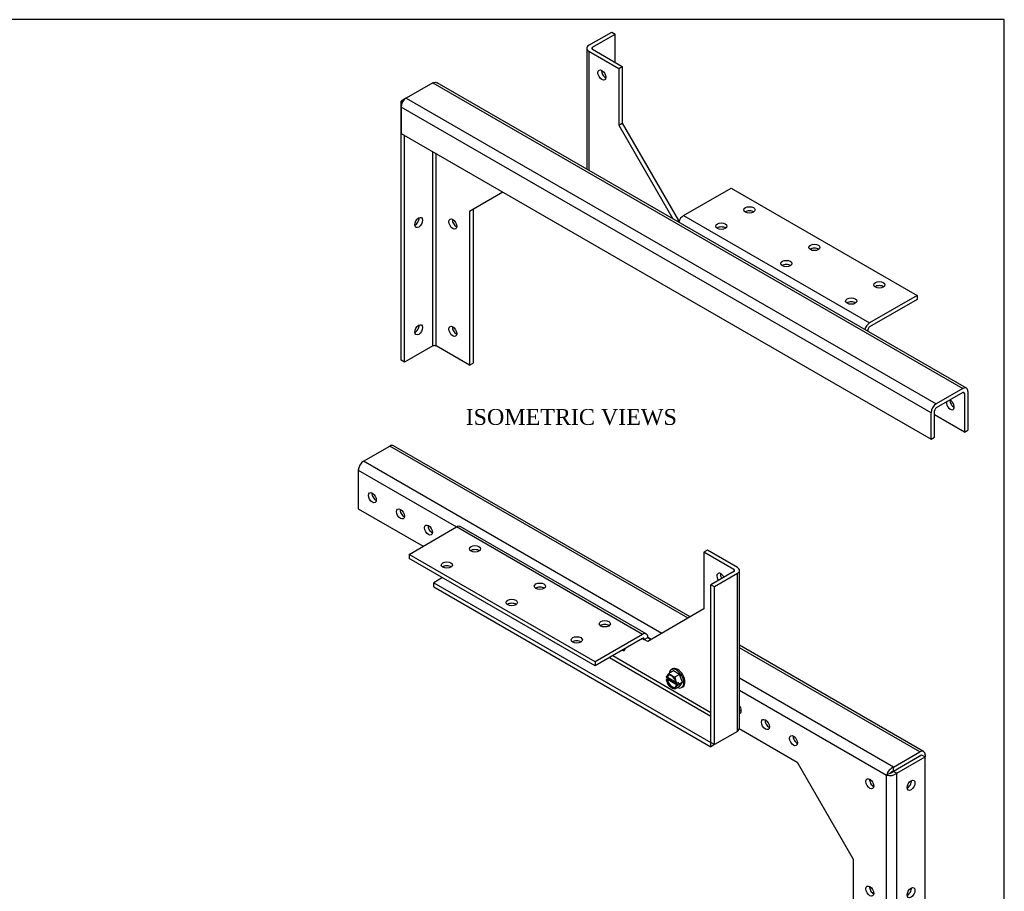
# Model space of a CAD drawing. Header units: inches. Extents: x 0.2 to 65.9, y -0.4 to 43.8.
# Tile 4 of 4: x 41.1 to 65.9, y 21.9 to 43.8. Entities that reach past the tile are written whole.
import ezdxf
from ezdxf.enums import TextEntityAlignment as Align

# ---------------------------------------------------------------- set-up
doc = ezdxf.new("R2010")
doc.units = ezdxf.units.IN
doc.header["$MEASUREMENT"] = 0
for name, color, linetype in [('COM55554-3', 7, 'Continuous'), ('COM55555-3', 7, 'Continuous'), ('Default', 7, 'Continuous'), ('SCC17994', 7, 'Continuous')]:
    doc.layers.add(name, color=color, linetype=linetype)
doc.styles.add('SEACAD_Times_New_Roman', font='times.ttf')

# ---------------------------------------------------------------- blocks, each defined once
blk = doc.blocks.new('SE5')
at = {"layer": 'COM55554-3', "color": 7, "linetype": 'Continuous'}
for p, q in [((55.426, 43.193), (56.002, 43.526)), ((55.514, 43.142), (56.091, 43.475)), ((56.002, 43.526), (56.091, 43.475)), ((56.091, 42.76), (56.091, 43.475)), ((55.372, 43.117), (55.372, 40.074)), ((55.426, 43.042), (56.179, 42.607)), ((55.426, 43.042), (55.426, 40.043)), ((55.514, 43.093), (55.514, 43.142)), ((55.514, 43.093), (56.267, 42.658)), ((56.179, 42.607), (56.267, 42.658)), ((56.267, 42.658), (56.267, 41.229)), ((56.179, 42.607), (56.179, 41.178)), ((56.179, 41.178), (56.267, 41.229)), ((56.179, 41.178), (57.539, 38.823)), ((56.267, 41.229), (57.682, 38.78)), ((57.812, 38.904), (59.007, 39.594)), ((59.007, 39.594), (63.692, 36.89)), ((57.647, 38.76), (57.682, 38.78)), ((57.682, 38.78), (57.701, 38.768)), ((57.812, 38.904), (62.497, 36.2)), ((63.692, 36.89), (62.497, 36.2)), ((63.692, 36.787), (62.497, 36.098)), ((63.692, 36.89), (63.692, 36.787)), ((62.455, 36.024), (62.455, 35.985))]:
    blk.add_line(p, q, dxfattribs=at)
for centre, major_axis, start_param, end_param in [((55.557, 43.117), (0.185, 0), 2.356194, 3.926991), ((55.557, 43.117), (0.06, 0), 2.356194, 3.926991), ((55.843, 42.495), (0.07, -0.122), 3.821986, 5.602792), ((59.471, 38.943), (0.141, 0), 0.680393, 2.4612), ((57.812, 38.753), (-0.093, -0.16), 3.926991, 5.139468), ((58.763, 38.535), (0.141, 0), 0.680393, 2.4612), ((61.106, 37.999), (0.141, 0), 0.680393, 2.4612), ((60.399, 37.591), (0.141, 0), 0.680393, 2.4612), ((62.741, 37.055), (0.141, 0), 0.680393, 2.4612), ((62.034, 36.647), (0.141, 0), 0.680393, 2.4612), ((62.497, 36.049), (0.092, 0.16), 0.785398, 1.997875), ((62.497, 36.049), (0.03, 0.052), 0.785398, 2.356194)]:
    blk.add_ellipse(centre, major_axis=major_axis, ratio=0.57735, start_param=start_param, end_param=end_param, dxfattribs=at)
for centre, major_axis in [((55.755, 42.444), (0.07, -0.122)), ((59.471, 39.045), (0.141, 0)), ((58.763, 38.637), (0.141, 0)), ((61.106, 38.101), (0.141, 0)), ((60.399, 37.693), (0.141, 0)), ((62.741, 37.157), (0.141, 0)), ((62.034, 36.749), (0.141, 0))]:
    blk.add_ellipse(centre, major_axis=major_axis, ratio=0.57735, dxfattribs=at)
at = {"layer": 'COM55555-3', "color": 7, "linetype": 'Continuous'}
for p, q in [((51.494, 42.25), (50.828, 41.865)), ((51.494, 42.25), (64.841, 34.544)), ((64.934, 34.553), (51.608, 42.247)), ((50.828, 41.865), (50.697, 41.789)), ((50.735, 41.767), (50.697, 41.789)), ((50.697, 35.258), (50.697, 41.789)), ((50.828, 41.865), (64.175, 34.159)), ((64.044, 33.933), (50.697, 41.638)), ((50.697, 41.638), (50.697, 40.973)), ((50.697, 40.973), (64.044, 33.267)), ((50.786, 35.207), (50.786, 40.922)), ((51.494, 35.616), (51.494, 40.513)), ((51.579, 35.616), (51.579, 40.464)), ((53.26, 39.493), (52.421, 39.008)), ((52.421, 39.008), (52.421, 35.13)), ((52.509, 39.059), (52.509, 35.181)), ((51.494, 35.616), (50.786, 35.207)), ((52.421, 35.13), (51.579, 35.616)), ((50.786, 35.207), (50.697, 35.258)), ((52.421, 35.13), (52.509, 35.181)), ((64.841, 34.544), (64.175, 34.159)), ((64.972, 34.469), (64.972, 33.497)), ((64.841, 34.442), (64.175, 34.057)), ((64.883, 34.418), (64.841, 34.442)), ((64.883, 34.418), (64.883, 33.446)), ((64.132, 33.318), (64.132, 33.984)), ((64.044, 33.267), (64.044, 33.933)), ((64.883, 33.446), (64.132, 33.88)), ((64.883, 33.446), (64.972, 33.497)), ((64.044, 33.267), (64.132, 33.318))]:
    blk.add_line(p, q, dxfattribs=at)
for centre, major_axis, start_param, end_param in [((50.828, 41.714), (-0.093, -0.16), 3.926991, 5.497787), ((51.052, 38.779), (-0.07, -0.122), 0.680393, 2.4612), ((52.088, 38.741), (0.07, -0.122), 3.821986, 5.602792), ((51.052, 36.075), (-0.07, -0.122), 0.680393, 2.4612), ((52.088, 36.036), (0.07, -0.122), 3.821986, 5.602792), ((51.537, 35.591), (-0.06, 0), 3.926991, 5.497787), ((64.841, 34.393), (-0.093, -0.16), 2.356194, 3.926991), ((64.618, 34.187), (0.07, -0.122), 3.821986, 5.602792), ((64.53, 34.136), (0.07, -0.122), 0, 2.465594), ((64.841, 34.393), (-0.03, -0.052), 2.356194, 3.926991), ((64.175, 34.008), (0.093, 0.16), 0.785398, 2.356194), ((64.175, 34.008), (0.03, 0.052), 0.785398, 2.356194), ((64.53, 34.136), (0.07, -0.122), 3.817592, 6.283185)]:
    blk.add_ellipse(centre, major_axis=major_axis, ratio=0.57735, start_param=start_param, end_param=end_param, dxfattribs=at)
for centre, major_axis in [((51.14, 38.728), (-0.07, -0.122)), ((52, 38.69), (0.07, -0.122)), ((51.14, 36.024), (-0.07, -0.122)), ((52, 35.985), (0.07, -0.122))]:
    blk.add_ellipse(centre, major_axis=major_axis, ratio=0.57735, dxfattribs=at)
blk.add_open_spline([(51.494, 42.25), (51.515, 42.258), (51.536, 42.262), (51.574, 42.261), (51.592, 42.256), (51.608, 42.247)], degree=3, knots=[0, 0, 0, 0, 0.25, 0.25, 0.5, 0.5, 0.5, 0.5], dxfattribs=at)
blk = doc.blocks.new('SE7')
at = {"layer": 'COM55554-3', "color": 7, "linetype": 'Continuous'}
for p, q in [((50.9, 30.365), (52.095, 31.055)), ((56.779, 28.35), (52.095, 31.055)), ((56.872, 28.359), (52.187, 31.064)), ((55.584, 27.66), (50.9, 30.365)), ((50.9, 30.365), (50.9, 30.263)), ((55.584, 27.558), (50.9, 30.263)), ((58.413, 30.469), (58.324, 30.418)), ((58.324, 30.418), (58.324, 28.989)), ((59.078, 29.983), (58.324, 30.418)), ((59.166, 30.034), (58.413, 30.469)), ((51.738, 29.779), (51.519, 29.652)), ((59.078, 29.934), (58.501, 29.601)), ((59.166, 29.883), (58.59, 29.55)), ((59.078, 29.983), (59.078, 29.934)), ((59.166, 25.903), (59.166, 29.883)), ((59.22, 26.003), (59.22, 29.958)), ((51.519, 29.55), (51.519, 29.652)), ((51.519, 29.652), (58.501, 25.621)), ((51.519, 29.55), (58.501, 25.519)), ((58.59, 29.55), (58.501, 29.601)), ((58.501, 25.621), (58.501, 29.601)), ((58.59, 25.57), (58.59, 29.55)), ((58.324, 28.989), (56.91, 28.172)), ((56.779, 28.35), (55.584, 27.66)), ((56.822, 28.223), (56.91, 28.274)), ((56.999, 28.223), (56.91, 28.274)), ((56.779, 28.248), (55.584, 27.558)), ((56.779, 28.248), (56.822, 28.223)), ((56.91, 28.172), (56.822, 28.223)), ((56.026, 27.813), (58.501, 26.384)), ((55.584, 27.66), (55.584, 27.558)), ((55.942, 27.764), (58.501, 26.286)), ((59.166, 25.903), (58.59, 25.57)), ((58.501, 25.519), (58.501, 25.621)), ((58.501, 25.621), (58.501, 25.621)), ((58.59, 25.57), (58.501, 25.621)), ((58.59, 25.57), (58.501, 25.519))]:
    blk.add_line(p, q, dxfattribs=at)
for centre, major_axis, start_param, end_param in [((52.095, 30.904), (-0.092, -0.16), 3.141593, 3.926991), ((52.558, 30.403), (-0.14, 0), 3.821986, 5.602792), ((51.851, 29.995), (-0.141, 0), 3.821986, 5.602792), ((59.035, 29.958), (-0.185, 0), 2.356194, 3.926991), ((58.749, 29.764), (0.07, -0.122), 1.444642, 4.838543), ((58.837, 29.816), (0.07, -0.122), 3.821986, 4.838543), ((59.035, 29.958), (-0.06, 0), 2.356194, 3.926991), ((54.193, 29.459), (-0.141, 0), 3.821986, 5.602792), ((53.486, 29.051), (-0.14, 0), 3.821986, 5.602792), ((55.828, 28.515), (-0.141, 0), 3.821986, 5.602792), ((56.779, 28.199), (-0.093, -0.16), 2.356194, 3.926991), ((55.121, 28.107), (-0.141, 0), 3.821986, 5.602792), ((56.779, 28.199), (-0.03, -0.052), 2.356194, 3.926991), ((56.249, 28.068), (0.07, -0.122), 5.607186, 6.283185), ((56.249, 28.068), (0.07, -0.122), 0, 0.680393)]:
    blk.add_ellipse(centre, major_axis=major_axis, ratio=0.57735, start_param=start_param, end_param=end_param, dxfattribs=at)
for centre, major_axis in [((52.558, 30.505), (-0.141, 0)), ((51.851, 30.097), (-0.141, 0)), ((54.193, 29.561), (-0.141, 0)), ((53.486, 29.153), (-0.141, 0)), ((55.828, 28.617), (-0.14, 0)), ((55.121, 28.209), (-0.141, 0))]:
    blk.add_ellipse(centre, major_axis=major_axis, ratio=0.57735, dxfattribs=at)
blk.add_open_spline([(59.166, 25.903), (59.183, 25.917), (59.197, 25.932), (59.215, 25.966), (59.22, 25.984), (59.22, 26.003)], degree=3, knots=[0, 0, 0, 0, 0.25, 0.25, 0.5, 0.5, 0.5, 0.5], dxfattribs=at)
at = {"layer": 'COM55555-3', "color": 7, "linetype": 'Continuous'}
for p, q in [((49.751, 32.71), (50.417, 33.095)), ((57.927, 28.759), (50.417, 33.095)), ((57.981, 28.79), (50.51, 33.104)), ((49.62, 32.483), (49.62, 31.512)), ((49.62, 32.483), (52.095, 31.055)), ((57.26, 28.374), (49.751, 32.71)), ((49.62, 31.512), (51.253, 30.569)), ((56.91, 28.274), (56.999, 28.223)), ((63.856, 25.398), (59.22, 28.075)), ((63.764, 25.389), (59.22, 28.012)), ((63.097, 25.004), (59.22, 27.243)), ((59.22, 26.941), (62.924, 24.802)), ((59.212, 25.974), (60.669, 25.133)), ((63.097, 25.004), (63.764, 25.389)), ((63.097, 24.902), (63.806, 25.311)), ((63.806, 25.311), (63.895, 25.26)), ((63.895, 25.314), (63.895, 25.26)), ((60.669, 25.133), (62.083, 22.683)), ((63.097, 24.902), (63.764, 25.287)), ((63.186, 24.851), (63.895, 25.26)), ((63.764, 25.287), (63.764, 25.287)), ((63.895, 18.729), (63.895, 25.26)), ((63.013, 24.853), (62.924, 24.802)), ((62.924, 18.319), (62.924, 24.802)), ((63.097, 24.902), (63.097, 25.004)), ((63.097, 24.902), (63.186, 24.851)), ((63.186, 18.319), (63.186, 24.851)), ((63.188, 24.954), (63.188, 24.954)), ((62.083, 22.683), (62.083, 18.805)), ((62.083, 18.805), (62.924, 18.319)), ((63.186, 18.319), (63.895, 18.729))]:
    blk.add_line(p, q, dxfattribs=at)
for centre, radius, start, end in [((63.215, 24.728), 0.3, 113.0645, 165.7625), ((63.006, 25.091), 0.3, 254.2375, 306.9355), ((62.991, 24.989), 0.138, 279.1533, 320.7546), ((63.12, 24.766), 0.138, 99.2454, 140.8467)]:
    blk.add_arc(centre, radius, start, end, dxfattribs=at)
for centre, major_axis, start_param, end_param in [((50.417, 32.944), (-0.093, -0.16), 3.141593, 3.926991), ((49.751, 32.559), (-0.093, -0.16), 3.926991, 5.497787), ((50.062, 31.845), (0.07, -0.122), 3.821986, 5.602792), ((50.769, 31.436), (0.07, -0.122), 3.821986, 5.602792), ((51.476, 31.028), (0.07, -0.122), 3.821986, 5.602792), ((59.166, 26.486), (0.07, -0.122), 0, 1.779321), ((59.254, 26.537), (0.07, -0.122), 5.146322, 5.602792), ((59.166, 26.486), (0.07, -0.122), 6.07466, 6.283185), ((59.961, 26.129), (0.07, -0.122), 3.821986, 5.602792), ((60.669, 25.721), (0.07, -0.122), 3.821986, 5.602792), ((63.764, 25.238), (-0.093, -0.16), 2.356194, 3.926991), ((63.764, 25.238), (-0.03, -0.052), 3.840803, 3.926991), ((62.592, 24.635), (0.07, -0.122), 3.821986, 5.602792), ((63.452, 24.597), (-0.07, -0.122), 0.680393, 2.4612), ((62.592, 21.93), (0.07, -0.122), 3.821986, 5.602792), ((63.452, 21.892), (-0.07, -0.122), 0.680393, 2.4612), ((62.592, 19.226), (0.07, -0.122), 3.821986, 5.602792), ((63.452, 19.187), (-0.07, -0.122), 0.680393, 2.4612), ((63.055, 18.395), (0.185, 0), 3.926991, 5.497787)]:
    blk.add_ellipse(centre, major_axis=major_axis, ratio=0.57735, start_param=start_param, end_param=end_param, dxfattribs=at)
for centre, major_axis in [((49.974, 31.793), (0.07, -0.122)), ((50.681, 31.385), (0.07, -0.122)), ((51.388, 30.977), (0.07, -0.122)), ((59.873, 26.078), (0.07, -0.122)), ((60.58, 25.67), (0.07, -0.122)), ((62.503, 24.584), (0.07, -0.122)), ((63.54, 24.546), (-0.07, -0.122)), ((62.503, 21.879), (0.07, -0.122)), ((63.54, 21.841), (-0.07, -0.122)), ((62.503, 19.175), (0.07, -0.122)), ((63.54, 19.136), (-0.07, -0.122))]:
    blk.add_ellipse(centre, major_axis=major_axis, ratio=0.57735, dxfattribs=at)
at = {"layer": 'SCC17994', "color": 7, "linetype": 'Continuous'}
for p, q in [((57.407, 27.323), (57.38, 27.285)), ((57.557, 27.43), (57.449, 27.368)), ((57.534, 27.298), (57.481, 27.329)), ((57.533, 27.477), (57.503, 27.459)), ((57.709, 27.342), (57.557, 27.43)), ((57.709, 27.342), (57.601, 27.28)), ((57.785, 27.146), (57.709, 27.342)), ((57.407, 27.228), (57.372, 27.208)), ((57.372, 27.208), (57.376, 27.205)), ((57.376, 27.27), (57.387, 27.264)), ((57.376, 27.205), (57.387, 27.199)), ((57.38, 27.186), (57.407, 27.117)), ((57.405, 27.274), (57.387, 27.264)), ((57.387, 27.199), (57.405, 27.209)), ((57.405, 27.274), (57.622, 27.148)), ((57.646, 27.07), (57.405, 27.209)), ((57.408, 27.272), (57.407, 27.228)), ((57.678, 27.071), (57.407, 27.228)), ((57.709, 27.038), (57.601, 26.976)), ((57.635, 27.137), (57.608, 27.206)), ((57.608, 27.001), (57.635, 27.039)), ((57.639, 27.119), (57.628, 27.125)), ((57.628, 27.059), (57.646, 27.07)), ((57.639, 27.053), (57.628, 27.059)), ((57.644, 27.116), (57.678, 27.136)), ((57.678, 27.071), (57.644, 27.051)), ((57.712, 27.105), (57.668, 27.13)), ((57.678, 27.136), (57.712, 27.105)), ((57.712, 27.105), (57.678, 27.071)), ((57.709, 27.038), (57.785, 27.146)), ((57.785, 27.146), (57.712, 27.105)), ((57.481, 27.025), (57.534, 26.994)), ((57.763, 27.009), (57.793, 27.027))]:
    blk.add_line(p, q, dxfattribs=at)
for centre, radius, start, end in [((57.618, 27.115), 0.292, 144.579, 147.3064), ((57.543, 27.237), 0.161, 125.8219, 148.0231), ((57.386, 27.288), 0.0203, 226.9818, 240.4276), ((57.714, 27.318), 0.359, 197.8844, 201.566), ((57.566, 27.164), 0.164, 211.0098, 225.7324), ((57.962, 27.262), 0.35, 200.8265, 204.5711), ((57.938, 26.827), 0.369, 142.7639, 145.0877), ((57.653, 27.144), 0.029, 240.2879, 250.8896), ((57.653, 27.078), 0.029, 240.286, 250.8916)]:
    blk.add_arc(centre, radius, start, end, dxfattribs=at)
for centre, major_axis, start_param, end_param in [((57.507, 27.162), (-0.095, 0.165), 0.462254, 0.573285), ((57.507, 27.162), (0.087, -0.152), 1.016008, 3.696381), ((57.525, 27.172), (0.088, -0.152), 3.24278, 3.696381), ((57.507, 27.162), (0.095, -0.165), 2.556649, 3.202937), ((57.633, 27.234), (-0.13, 0.225), 0, 0.659749), ((57.633, 27.234), (-0.13, 0.225), 2.496005, 6.283185), ((57.663, 27.252), (-0.13, 0.225), 3.141593, 6.283185), ((57.507, 27.162), (0.095, -0.165), 1.509452, 2.15574), ((57.507, 27.162), (-0.095, 0.165), 0.997511, 1.108542), ((57.507, 27.162), (-0.087, 0.152), 1.016008, 3.696381), ((57.525, 27.172), (-0.087, 0.152), 1.016008, 3.040405), ((57.507, 27.162), (-0.095, 0.165), 1.509452, 2.15574), ((57.507, 27.162), (0.095, -0.165), 0.997511, 1.108542), ((57.507, 27.162), (0.095, -0.165), 0.462254, 0.573285), ((57.507, 27.162), (-0.095, 0.165), 2.556649, 3.202937)]:
    blk.add_ellipse(centre, major_axis=major_axis, ratio=0.57735, start_param=start_param, end_param=end_param, dxfattribs=at)
for points, knots in [([(57.449, 27.368), (57.447, 27.366), (57.445, 27.365), (57.445, 27.361), (57.445, 27.359), (57.447, 27.355), (57.448, 27.353), (57.451, 27.35), (57.453, 27.348), (57.458, 27.343), (57.463, 27.34), (57.471, 27.335), (57.476, 27.332), (57.481, 27.329)], [0, 0, 0, 0, 0.125, 0.125, 0.25, 0.25, 0.375, 0.375, 0.5, 0.5, 0.75, 0.75, 1, 1, 1, 1]), ([(57.534, 27.298), (57.539, 27.296), (57.544, 27.293), (57.554, 27.288), (57.559, 27.285), (57.57, 27.281), (57.576, 27.279), (57.585, 27.278), (57.589, 27.278), (57.595, 27.278), (57.599, 27.279), (57.601, 27.28)], [0, 0, 0, 0, 0.25, 0.25, 0.5, 0.5, 0.75, 0.75, 0.875, 0.875, 1, 1, 1, 1]), ([(57.601, 27.28), (57.599, 27.279), (57.597, 27.276), (57.595, 27.27), (57.594, 27.267), (57.594, 27.257), (57.595, 27.25), (57.599, 27.231), (57.603, 27.218), (57.608, 27.206)], [0, 0, 0, 0, 0.125, 0.125, 0.25, 0.25, 0.5, 0.5, 1, 1, 1, 1]), ([(57.425, 27.079), (57.424, 27.08), (57.423, 27.081), (57.416, 27.093), (57.411, 27.105), (57.407, 27.117)], [0.4444074, 0.4444074, 0.4444074, 0.4444074, 0.5, 0.5, 1, 1, 1, 1]), ([(57.481, 27.025), (57.476, 27.028), (57.471, 27.031), (57.462, 27.036), (57.458, 27.039), (57.453, 27.044), (57.452, 27.045), (57.451, 27.046)], [0, 0, 0, 0, 0.25, 0.25, 0.5, 0.5, 0.5851615, 0.5851615, 0.5851615, 0.5851615]), ([(57.601, 26.976), (57.599, 26.975), (57.595, 26.974), (57.589, 26.973), (57.585, 26.974), (57.579, 26.975), (57.576, 26.975), (57.57, 26.977), (57.567, 26.978), (57.559, 26.981), (57.554, 26.984), (57.544, 26.989), (57.539, 26.992), (57.534, 26.994)], [0, 0, 0, 0, 0.125, 0.125, 0.25, 0.25, 0.375, 0.375, 0.5, 0.5, 0.75, 0.75, 1, 1, 1, 1]), ([(57.608, 27.001), (57.606, 26.997), (57.603, 26.994), (57.599, 26.988), (57.597, 26.985), (57.595, 26.979), (57.594, 26.977), (57.594, 26.975), (57.595, 26.974), (57.597, 26.974), (57.599, 26.975), (57.601, 26.976)], [0, 0, 0, 0, 0.25, 0.25, 0.5, 0.5, 0.75, 0.75, 0.875, 0.875, 1, 1, 1, 1])]:
    blk.add_open_spline(points, degree=3, knots=knots, dxfattribs=at)
blk = doc.blocks.new('BORDER')
at = {"layer": 'Default', "color": 7, "linetype": 'Continuous'}
for p, q in [((0, 27.86), (-41.86, 27.86)), ((0, 0), (0, 27.86))]:
    blk.add_line(p, q, dxfattribs=at)

msp = doc.modelspace()

# ---------------------------------------------------------------- block references
at = {"layer": 'Default', "color": 7, "xscale": 1.57, "yscale": 1.57, "zscale": 1.57}
msp.add_blockref('BORDER', (65.889, 0.099), dxfattribs=at)
at = {"layer": 'Default'}
for name in ['SE5', 'SE7']:
    msp.add_blockref(name, (0, 0), dxfattribs=at)

# ---------------------------------------------------------------- texts
at = {"layer": 'Default', "color": 7, "linetype": 'Continuous', "style": 'SEACAD_Times_New_Roman'}
msp.add_text('ISOMETRIC VIEWS', height=0.4, dxfattribs=at).set_placement((52.323, 34.028), align=Align.TOP_LEFT)

doc.saveas('drawing.dxf')
